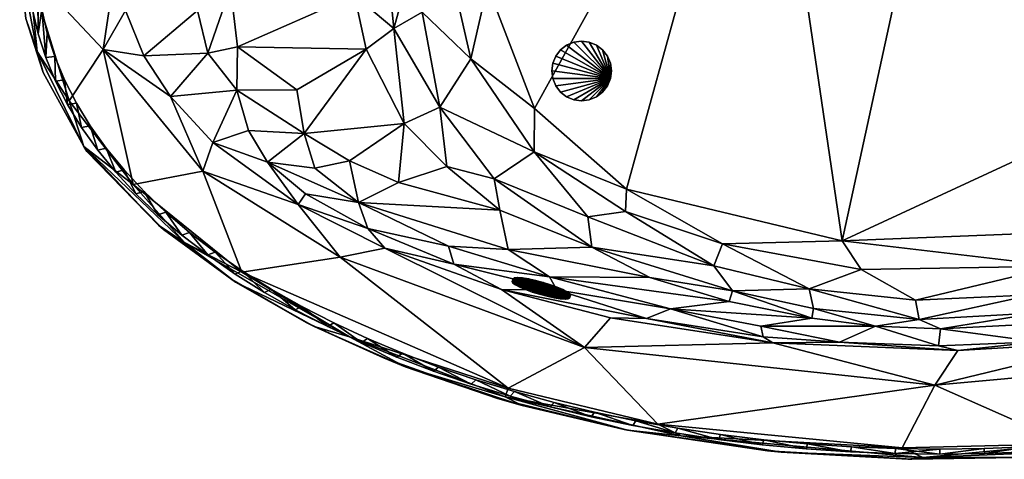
# Model space of a CAD drawing. Header units: inches. Extents: x -36.4 to 36.4, y -19.7 to 19.7.
# Tile 1 of 3: x -36.4 to 2.5, y -19.7 to -2.3. Entities that reach past the tile are written whole.
import ezdxf

# ---------------------------------------------------------------- set-up
doc = ezdxf.new("R2010")
doc.units = ezdxf.units.IN
doc.layers.get('0').update_dxf_attribs({"true_color": 0xc2ced6})

msp = doc.modelspace()

# ---------------------------------------------------------------- meshes
at = {"color": 7, "true_color": 0xf7fdff}
mesh = msp.add_polyface(dxfattribs=at)
corners = [(-3.862, -11.051), (-7.028, 10.441), (0.958, 11.115), (-16.029, -5.815), (-17.887, -0.968), (-16.941, 4.201), (-15.306, 12.477, 8.765), (-10.591, 13.709, 8.367), (-8.773, 13.284, 2.986), (-14.004, 13.5, 13.886), (-12.331, 12.138, 2.966), (-13.409, 8.453), (-18.544, 11.355, 8.894), (-17.452, 12.579, 14.198), (-15.151, 10.992, 3.046), (-20.597, 11.402, 14.066), (-19.082, 9.89, 5.535), (-19.616, 8.122, 3.083), (-16.404, 9.8, 2.036), (-17.615, 6.075, 0.304), (-18.955, 2.662, 0.228), (-21.073, 3.355, 1.427), (-6.54, 11.626, 0.172), (-13.274, 9.445, 0.165), (-8.586, 12.099, 0.795), (-3.73, 13.142, 0.777), (-0.935, 12.241, 0.176), (-20.092, 5.918, 1.654), (-15.969, 8.705, 0.791), (-18.44, 7.87, 1.671), (-5.485, 13.599, 1.745), (-13.099, 10.449, 0.75), (-12.813, 11.43, 1.709), (-8.753, 12.807, 1.738), (-19.306, -0.559, 0.229), (-20.709, 0.548, 0.866), (-18.75, 12.548, 15.592)]
mesh.append_faces([[corners[k] for k in face] for face in [(0, 1, 2), (1, 3, 4), (5, 1, 4), (6, 7, 8), (6, 9, 7), (10, 6, 8), (11, 1, 5), (12, 6, 10), (6, 13, 9), (12, 13, 6), (12, 10, 14), (12, 15, 13), (16, 12, 14), (17, 16, 18), (5, 19, 11), (20, 21, 19), (1, 22, 2), (4, 20, 5), (16, 14, 18), (23, 24, 22), (22, 25, 26), (22, 26, 2), (21, 27, 19), (22, 1, 11), (23, 19, 28), (11, 23, 22), (19, 29, 28), (24, 30, 25), (31, 32, 24), (19, 27, 29), (28, 18, 31), (8, 33, 32), (24, 25, 22), (34, 35, 20), (32, 33, 24), (23, 31, 24), (32, 10, 8), (29, 17, 18), (15, 36, 13), (18, 14, 32), (18, 32, 31), (20, 19, 5), (9, 13, 36), (29, 18, 28), (17, 29, 27), (33, 8, 30), (14, 10, 32), (24, 33, 30), (19, 23, 11), (28, 31, 23)]], dxfattribs={"vtx0": -1, "vtx1": -1, "vtx2": -1, "color": 7})
mesh = msp.add_polyface(dxfattribs=at)
corners = [(0.958, 11.115), (17.707, -1.043), (-3.862, -11.051), (6.13, -10.661), (-0.05, -15.2, 14.472), (0.028, -14.531, 3.037), (3.873, -15.043, 14.124), (2.84, -14.389, 3.015), (7.73, -14.689, 13.924), (9.894, -13.945, 8.851), (5.333, -14.067, 3.035), (-0.206, -16.767, 15.799), (11.077, -15.728, 15.794), (5.045, -19.082, 15.952), (-2.541, -14.425, 3.073), (8.996, -13.263, 2.941), (11.975, -13.992, 13.695), (11.782, -18.22, 15.959), (-1.491, -19.244, 15.951), (4.655, -12.059, 0.176), (6.978, -15.019, 15.592), (-0.967, -13.393, 0.766), (-3.109, -12.185, 0.172), (7.286, -19.287, 15.596), (12.094, -18.582, 15.52), (7.896, -19.204, 13.588), (0.703, -15.389, 15.59), (3.338, -19.614, 13.588), (11.558, -10.22, 0.194), (7.649, -12.385, 0.788), (-1.116, -19.693, 13.588), (3.038, -19.626, 15.448), (-1.27, -19.685, 15.487), (10.859, -14.48, 15.591), (13.526, -11.149, 1.635), (8.262, -12.996, 1.733), (12.579, -8.909), (-0.817, -14.165, 1.713), (3.897, -13.905, 1.727), (12.706, -10.716, 0.782), (3.65, -13.193, 0.788), (-0.673, -19.618, 15.787)]
mesh.append_faces([[corners[k] for k in face] for face in [(30, 31, 27), (23, 27, 31), (17, 23, 13), (31, 41, 23)]], dxfattribs={"vtx0": -1, "vtx1": -1, "color": 7})
mesh.append_faces([[corners[k] for k in face] for face in [(0, 1, 2), (3, 2, 1), (4, 5, 6), (7, 8, 6), (9, 8, 10), (11, 12, 13), (7, 6, 5), (14, 5, 4), (7, 10, 8), (10, 15, 9), (16, 8, 9), (13, 18, 11), (3, 19, 2), (12, 11, 20), (21, 22, 19), (22, 2, 19), (28, 29, 19), (32, 31, 30), (34, 15, 35), (36, 28, 19), (20, 8, 16), (5, 37, 38), (19, 3, 36), (39, 35, 29), (8, 20, 6), (35, 10, 38), (19, 40, 21), (37, 21, 40), (38, 37, 40), (35, 38, 29), (29, 38, 40), (15, 10, 35), (6, 26, 4), (29, 40, 19), (38, 7, 5), (13, 23, 41), (10, 7, 38), (18, 13, 41), (31, 32, 41)]], dxfattribs={"vtx0": -1, "vtx1": -1, "vtx2": -1, "color": 7})
mesh.append_faces([[corners[k] for k in face] for face in [(23, 25, 27), (16, 33, 20)]], dxfattribs={"vtx0": -1, "vtx2": -1, "color": 7})
mesh.append_faces([[corners[k] for k in face] for face in [(17, 13, 12), (23, 24, 25), (20, 26, 6), (26, 20, 11), (20, 33, 12)]], dxfattribs={"vtx1": -1, "vtx2": -1, "color": 7})
mesh = msp.add_polyface(dxfattribs=at)
corners = [(-3.862, -11.051), (-12.394, -9.011), (-7.028, 10.441), (-16.029, -5.815), (-22.992, -9.543, 9.813), (-17.399, -9.846, 3.179), (-17.078, -11.401, 6.732), (-10.661, -13.744, 8.309), (-15.441, -12.476, 8.709), (-8.339, -13.456, 3.071), (-11.474, -12.5, 3.05), (-19.229, -11.976, 13.984), (-19.439, -11.259, 10.121), (-15.144, -12.992, 12.069), (-13.768, -11.299, 2), (-17.339, -12.976, 15.581), (-8.595, -11.165, 0.189), (-19.772, -5.767, 1.28), (-18.551, -3.85, 0.228), (-16.043, -7.539, 0.213), (-21.415, -8.752, 6.163), (-19.499, -8.11, 2.902), (-23.717, -11.704, 15.783), (-21.951, -11.342, 15.59), (-14.062, -15.271, 15.796), (-13.928, -10.106, 0.752), (-8.935, -12.047, 0.797), (-17.887, -0.968), (-17.629, -8.598, 1.587), (-8.2, -13.031, 1.757), (-5.172, -12.948, 0.79), (-3.109, -12.185, 0.172), (-20.48, -2.004, 0.862), (-21.194, -6.413, 3.055), (-19.306, -0.559, 0.229), (-12.43, -9.893, 0.204), (-0.967, -13.393, 0.766), (-18.955, 2.662, 0.228), (-5.004, -13.728, 1.759), (-20.709, 0.548, 0.866)]
mesh.append_faces([[corners[k] for k in face] for face in [(23, 11, 15)]], dxfattribs={"vtx0": -1, "vtx1": -1, "color": 7})
mesh.append_faces([[corners[k] for k in face] for face in [(0, 1, 2), (2, 1, 3), (4, 5, 6), (7, 8, 9), (9, 8, 10), (8, 6, 10), (11, 12, 8), (13, 8, 7), (6, 14, 10), (6, 5, 14), (11, 8, 13), (12, 4, 6), (8, 12, 6), (15, 11, 13), (16, 1, 0), (17, 18, 19), (20, 21, 5), (22, 23, 24), (14, 25, 26), (18, 27, 3), (17, 19, 28), (5, 28, 14), (28, 19, 25), (10, 14, 29), (14, 26, 29), (30, 16, 31), (28, 25, 14), (17, 32, 18), (21, 17, 28), (19, 3, 1), (16, 0, 31), (33, 17, 21), (32, 34, 18), (25, 35, 26), (25, 19, 35), (36, 30, 31), (29, 26, 30), (27, 34, 37), (5, 21, 28), (9, 10, 29), (26, 35, 16), (18, 3, 19), (34, 27, 18), (26, 16, 30), (38, 29, 30), (32, 39, 34), (35, 1, 16), (19, 1, 35)]], dxfattribs={"vtx0": -1, "vtx1": -1, "vtx2": -1, "color": 7})
mesh.append_faces([[corners[k] for k in face] for face in [(23, 15, 24)]], dxfattribs={"vtx1": -1, "vtx2": -1, "color": 7})
mesh = msp.add_polyface(dxfattribs=at)
corners = [(-28.057, -1.031, 11.452), (-28.025, 1.709, 11.549), (-23.161, 0.933, 3.163), (-25.145, -6.803, 9.191), (-22.69, -3.472, 3.223), (-21.194, -6.413, 3.055), (-23.156, -1.342, 3.23), (-27.773, -3.374, 11.635), (-25.431, -5.082, 8.505), (-36.035, -0.354, 15.952), (-32.556, 0.154, 15.662), (-33.092, -3.48, 15.787), (-34.434, -5.519, 15.949), (-31.902, -8.819, 15.942), (-30.429, -5.35, 15.591), (-27.807, -5.094, 12.678), (-28.76, -7.165, 15.589), (-21.598, -2.661, 1.648), (-19.772, -5.767, 1.28), (-27.339, -6.685, 13.338), (-29.367, -1.941, 13.152), (-32.204, -1.937, 15.591), (-29.438, -0.039, 13.032), (-21.92, 0.693, 1.662), (-32.194, 1.859, 15.587), (-31.487, -3.736, 15.591), (-28.946, -3.626, 13.229), (-35.465, -4.393, 13.588), (-35.465, -4.393, 15.456), (-33.859, -7.322, 15.627), (-29.156, -8.291, 15.783), (-20.48, -2.004, 0.862), (-20.709, 0.548, 0.866), (-36.393, -0.023, 13.588), (-36.385, 0.044, 15.641), (-36.15, -2.256, 15.487), (-36.15, 2.217, 15.505), (-36.148, -2.256, 13.588), (-29.287, 1.811, 13.051), (-35.704, -3.57, 15.811)]
mesh.append_faces([[corners[k] for k in face] for face in [(14, 15, 16), (21, 20, 25), (25, 26, 14), (9, 12, 39)]], dxfattribs={"vtx0": -1, "vtx1": -1, "color": 7})
mesh.append_faces([[corners[k] for k in face] for face in [(0, 1, 2), (3, 4, 5), (0, 6, 7), (0, 2, 6), (7, 6, 4), (7, 4, 8), (9, 10, 11), (9, 11, 12), (8, 4, 3), (12, 11, 13), (15, 8, 3), (15, 7, 8), (17, 18, 5), (3, 19, 15), (20, 21, 10), (10, 22, 20), (6, 23, 17), (24, 22, 10), (4, 17, 5), (14, 26, 15), (27, 28, 29), (25, 20, 26), (11, 14, 30), (17, 31, 18), (32, 17, 23), (26, 0, 7), (6, 2, 23), (6, 17, 4), (37, 35, 28), (22, 0, 20), (22, 38, 0), (20, 0, 26), (32, 31, 17), (26, 7, 15), (10, 21, 11), (29, 39, 12), (29, 28, 39)]], dxfattribs={"vtx0": -1, "vtx1": -1, "vtx2": -1, "color": 7})
mesh.append_faces([[corners[k] for k in face] for face in [(33, 34, 35), (33, 36, 34), (35, 37, 33), (28, 27, 37), (34, 9, 39), (28, 35, 39)]], dxfattribs={"vtx0": -1, "vtx2": -1, "color": 7})
mesh.append_faces([[corners[k] for k in face] for face in [(35, 34, 39)]], dxfattribs={"vtx1": -1, "color": 7})
mesh.append_faces([[corners[k] for k in face] for face in [(21, 25, 11), (25, 14, 11)]], dxfattribs={"vtx1": -1, "vtx2": -1, "color": 7})
mesh = msp.add_polyface(dxfattribs=at)
corners = [(-36.01, 0.953, 14.173), (-36.053, -0.003, 14.173), (-36.01, -0.959, 14.173), (-35.88, 1.907, 14.173), (-35.88, -1.913, 14.173), (-35.689, -0.003, 14.173), (-35.663, -2.862, 14.173), (-35.646, -0.95, 14.173), (-35.517, -1.894, 14.173), (-35.36, -3.805, 14.173), (-35.303, -2.834, 14.173), (-35.003, -3.766, 14.173), (-34.973, -4.738, 14.173), (-34.619, -4.69, 14.173), (-34.501, -5.66, 14.173), (-34.152, -5.603, 14.173), (-33.946, -6.568, 14.173), (-33.603, -6.502, 14.173), (-33.309, -7.461, 14.173), (-32.972, -7.385, 14.173), (-32.972, -7.385), (-33.603, -6.502), (-34.152, -5.603), (-34.619, -4.69), (-35.003, -3.766), (-35.303, -2.834), (-35.517, -1.894), (-35.646, -0.95), (-35.689, -0.003), (-36.053, -0.003), (-36.01, -0.959), (-35.88, -1.913), (-35.663, -2.862), (-35.36, -3.805), (-34.973, -4.738), (-34.501, -5.66), (-33.946, -6.568), (-33.309, -7.461), (-36.01, 0.953)]
mesh.append_faces([[corners[k] for k in face] for face in [(3, 2, 4), (5, 4, 6), (8, 6, 9), (11, 9, 12), (13, 12, 14), (15, 14, 16), (17, 16, 18), (32, 28, 27), (32, 27, 26), (33, 26, 25), (33, 25, 24), (34, 24, 23), (35, 23, 22), (36, 22, 21), (37, 21, 20)]], dxfattribs={"vtx0": -1, "vtx2": -1, "color": 7})
mesh.append_faces([[corners[k] for k in face] for face in [(7, 5, 6), (8, 7, 6), (10, 8, 9), (11, 10, 9), (13, 11, 12), (15, 13, 14), (17, 15, 16), (19, 17, 18), (20, 21, 17), (17, 19, 20), (21, 22, 15), (15, 17, 21), (22, 23, 13), (13, 15, 22), (23, 24, 11), (11, 13, 23), (24, 25, 10), (10, 11, 24), (25, 26, 8), (8, 10, 25), (26, 27, 7), (7, 8, 26), (27, 28, 5), (5, 7, 27), (29, 30, 2), (2, 1, 29), (30, 31, 4), (4, 2, 30), (31, 32, 6), (6, 4, 31), (32, 33, 9), (9, 6, 32), (33, 34, 12), (12, 9, 33), (34, 35, 14), (14, 12, 34), (35, 36, 16), (16, 14, 35), (36, 37, 18), (18, 16, 36), (31, 30, 38), (32, 31, 28), (33, 32, 26), (34, 33, 24), (35, 34, 23), (36, 35, 22), (37, 36, 21)]], dxfattribs={"vtx1": -1, "vtx2": -1, "color": 7})
mesh.append_faces([[corners[k] for k in face] for face in [(0, 1, 2), (30, 29, 38)]], dxfattribs={"vtx2": -1, "color": 7})
mesh = msp.add_polyface(dxfattribs=at)
corners = [(-27.604, -12.291, 15.933), (-23.717, -11.704, 15.783), (-17.069, -16.882, 15.937), (-22.63, -10.563, 14.217), (-22.992, -9.543, 9.813), (-19.439, -11.259, 10.121), (-29.156, -8.291, 15.783), (-33.092, -3.48, 15.787), (-31.902, -8.819, 15.942), (-19.229, -11.976, 13.984), (-21.415, -8.752, 6.163), (-17.399, -9.846, 3.179), (-25.089, -9.189, 14.298), (-25.145, -6.803, 9.191), (-21.194, -6.413, 3.055), (-23.353, -7.885, 7.565), (-26.591, -7.945, 14.049), (-19.499, -8.11, 2.902), (-33.735, -7.515, 13.594), (-33.859, -7.322, 15.627), (-30.909, -10.429, 15.479), (-24.725, -8.181, 10.182), (-30.707, -10.606, 13.591), (-27.339, -6.685, 13.338), (-23.352, -14.846, 15.917), (-24.741, -14.441, 15.471), (-21.143, -16.039, 15.454), (-22.011, -15.677, 13.588), (-35.465, -4.393, 13.588), (-27.858, -12.689, 15.516), (-28.76, -7.165, 15.589), (-25.374, -9.622, 15.592), (-25.039, -14.291, 13.589), (-28.003, -12.586, 13.588), (-21.951, -11.342, 15.59), (-27.807, -5.094, 12.678), (-29.881, -11.118, 15.81), (-17.194, -17.228, 15.824), (-34.434, -5.519, 15.949), (-30.429, -5.35, 15.591)]
mesh.append_faces([[corners[k] for k in face] for face in [(0, 2, 24), (30, 16, 31), (33, 29, 32), (32, 25, 27), (31, 3, 34), (37, 26, 24), (29, 20, 36)]], dxfattribs={"vtx0": -1, "vtx1": -1, "color": 7})
mesh.append_faces([[corners[k] for k in face] for face in [(0, 1, 2), (3, 4, 5), (0, 6, 1), (7, 6, 8), (5, 9, 3), (10, 11, 4), (12, 4, 3), (8, 6, 0), (13, 14, 15), (15, 14, 10), (4, 12, 16), (10, 14, 17), (18, 19, 20), (4, 16, 21), (23, 13, 16), (25, 26, 27), (22, 20, 29), (4, 15, 10), (16, 13, 21), (4, 21, 15), (6, 31, 1), (34, 3, 9), (13, 15, 21), (30, 35, 23), (23, 16, 30), (12, 3, 31), (38, 8, 19), (8, 0, 36), (31, 16, 12), (20, 19, 36), (19, 8, 36), (26, 25, 24)]], dxfattribs={"vtx0": -1, "vtx1": -1, "vtx2": -1, "color": 7})
mesh.append_faces([[corners[k] for k in face] for face in [(20, 22, 18), (19, 18, 28), (32, 29, 25), (29, 33, 22), (36, 0, 24)]], dxfattribs={"vtx0": -1, "vtx2": -1, "color": 7})
mesh.append_faces([[corners[k] for k in face] for face in [(30, 31, 6), (31, 34, 1), (29, 36, 24), (39, 30, 6), (25, 29, 24)]], dxfattribs={"vtx1": -1, "vtx2": -1, "color": 7})
at = {"color": 9, "true_color": 0xc8c8c8}
mesh = msp.add_polyface(dxfattribs=at)
corners = [(-16.916, -12.664, 12.974), (-16.89, -12.721, 13.276), (-16.883, -12.551, 12.992), (-16.864, -12.629, 12.672), (-16.858, -12.608, 13.294), (-16.832, -12.517, 12.69), (-16.789, -12.796, 13.557), (-16.757, -12.684, 13.575), (-16.738, -12.618, 12.39), (-16.706, -12.506, 12.409), (-16.619, -12.884, 13.799), (-16.587, -12.772, 13.817), (-16.547, -12.633, 12.149), (-16.515, -12.521, 12.167), (-16.392, -12.98, 13.984), (-16.36, -12.868, 14.002), (-16.304, -12.673, 11.963), (-16.272, -12.56, 11.982), (-16.123, -13.076, 14.1), (-16.091, -12.964, 14.119), (-16.025, -12.733, 11.847), (-15.993, -12.621, 11.865), (-15.831, -13.167, 14.14), (-15.799, -13.055, 14.159), (-15.729, -12.811, 11.807), (-15.697, -12.699, 11.826), (-15.536, -13.245, 14.1), (-15.503, -13.133, 14.119), (-15.437, -12.902, 11.847), (-15.405, -12.79, 11.865), (-15.354, -4.334), (-15.354, -4.334, 0.118), (-15.314, -4.639), (-15.314, -4.639, 0.118), (-15.314, -4.028), (-15.314, -4.028, 0.118), (-15.257, -13.306, 13.984), (-15.224, -13.194, 14.002), (-15.196, -4.924), (-15.196, -4.924, 0.118), (-15.196, -3.743), (-15.196, -3.743, 0.118), (-15.168, -12.998, 11.963), (-15.136, -12.886, 11.982), (-15.013, -13.345, 13.799), (-15.008, -5.169), (-15.008, -5.169, 0.118), (-15.008, -3.498), (-15.008, -3.498, 0.118), (-14.981, -13.233, 13.817), (-14.941, -13.094, 12.149), (-14.909, -12.982, 12.167), (-14.822, -13.36, 13.557), (-14.79, -13.248, 13.575), (-14.771, -13.182, 12.39), (-14.764, -5.357), (-14.764, -5.357, 0.118), (-14.764, -3.311), (-14.764, -3.311, 0.118), (-14.739, -13.07, 12.409), (-14.697, -13.35, 13.276), (-14.67, -13.258, 12.672), (-14.665, -13.237, 13.294), (-14.645, -13.315, 12.974), (-14.638, -13.145, 12.69), (-14.613, -13.203, 12.992), (-14.479, -5.475), (-14.479, -5.475, 0.118), (-14.479, -3.193), (-14.479, -3.193, 0.118), (-14.173, -5.515), (-14.173, -5.515, 0.118), (-14.173, -3.153), (-14.173, -3.153, 0.118), (-13.868, -5.475), (-13.868, -5.475, 0.118), (-13.868, -3.193), (-13.868, -3.193, 0.118), (-13.583, -5.357), (-13.583, -5.357, 0.118), (-13.583, -3.311), (-13.583, -3.311, 0.118), (-13.338, -5.169), (-13.338, -5.169, 0.118), (-13.338, -3.498), (-13.338, -3.498, 0.118), (-13.15, -4.924), (-13.15, -4.924, 0.118), (-13.15, -3.743), (-13.15, -3.743, 0.118), (-13.032, -4.639), (-13.032, -4.639, 0.118), (-13.032, -4.028), (-13.032, -4.028, 0.118), (-12.992, -4.334), (-12.992, -4.334, 0.118)]
mesh.append_faces([[corners[k] for k in face] for face in [(90, 92, 94), (61, 50, 54), (64, 62, 65), (91, 83, 87)]], dxfattribs={"vtx0": -1, "color": 9})
mesh.append_faces([[corners[k] for k in face] for face in [(90, 82, 78), (90, 78, 74), (90, 74, 70), (90, 70, 66), (90, 66, 55), (90, 55, 45), (90, 45, 38), (90, 38, 32), (90, 32, 30), (90, 30, 34), (90, 34, 40), (90, 40, 47), (90, 47, 57), (90, 57, 68), (90, 68, 72), (90, 72, 76), (90, 76, 80), (90, 80, 84), (90, 84, 88), (90, 88, 92), (61, 60, 52), (61, 52, 44), (61, 44, 36), (61, 36, 26), (61, 26, 22), (61, 22, 18), (61, 18, 14), (61, 14, 10), (61, 10, 6), (61, 6, 1), (61, 1, 0), (61, 0, 3), (61, 3, 8), (61, 8, 12), (61, 12, 16), (61, 16, 20), (61, 20, 24), (61, 24, 28), (61, 28, 42), (61, 42, 50), (64, 51, 43), (64, 43, 29), (64, 29, 25), (64, 25, 21), (64, 21, 17), (64, 17, 13), (64, 13, 9), (64, 9, 5), (64, 5, 2), (64, 2, 4), (64, 4, 7), (64, 7, 11), (64, 11, 15), (64, 15, 19), (64, 19, 23), (64, 23, 27), (64, 27, 37), (64, 37, 49), (64, 49, 53), (64, 53, 62), (91, 93, 89), (91, 89, 85), (91, 85, 81), (91, 81, 77), (91, 77, 73), (91, 73, 69), (91, 69, 58), (91, 58, 48), (91, 48, 41), (91, 41, 35), (91, 35, 31), (91, 31, 33), (91, 33, 39), (91, 39, 46), (91, 46, 56), (91, 56, 67), (91, 67, 71), (91, 71, 75), (91, 75, 79), (91, 79, 83)]], dxfattribs={"vtx0": -1, "vtx2": -1, "color": 9})
mesh.append_faces([[corners[k] for k in face] for face in [(64, 65, 63), (63, 61, 64), (65, 62, 60), (60, 63, 65), (62, 53, 52), (52, 60, 62), (53, 49, 44), (44, 52, 53), (49, 37, 36), (36, 44, 49), (37, 27, 26), (26, 36, 37), (27, 23, 22), (22, 26, 27), (23, 19, 18), (18, 22, 23), (19, 15, 14), (14, 18, 19), (15, 11, 10), (10, 14, 15), (11, 7, 6), (6, 10, 11), (7, 4, 1), (1, 6, 7), (4, 2, 0), (0, 1, 4), (2, 5, 3), (3, 0, 2), (5, 9, 8), (8, 3, 5), (9, 13, 12), (12, 8, 9), (13, 17, 16), (16, 12, 13), (17, 21, 20), (20, 16, 17), (21, 25, 24), (24, 20, 21), (25, 29, 28), (28, 24, 25), (29, 43, 42), (42, 28, 29), (43, 51, 50), (50, 42, 43), (51, 59, 54), (54, 50, 51), (59, 64, 61), (61, 54, 59), (90, 94, 95), (95, 91, 90), (94, 92, 93), (93, 95, 94), (92, 88, 89), (89, 93, 92), (88, 84, 85), (85, 89, 88), (84, 80, 81), (81, 85, 84), (80, 76, 77), (77, 81, 80), (76, 72, 73), (73, 77, 76), (72, 68, 69), (69, 73, 72), (68, 57, 58), (58, 69, 68), (57, 47, 48), (48, 58, 57), (47, 40, 41), (41, 48, 47), (40, 34, 35), (35, 41, 40), (34, 30, 31), (31, 35, 34), (30, 32, 33), (33, 31, 30), (32, 38, 39), (39, 33, 32), (38, 45, 46), (46, 39, 38), (45, 55, 56), (56, 46, 45), (55, 66, 67), (67, 56, 55), (66, 70, 71), (71, 67, 66), (70, 74, 75), (75, 71, 70), (74, 78, 79), (79, 75, 74), (78, 82, 83), (83, 79, 78), (82, 86, 87), (87, 83, 82), (86, 90, 91), (91, 87, 86)]], dxfattribs={"vtx1": -1, "vtx2": -1, "color": 9})
mesh.append_faces([[corners[k] for k in face] for face in [(90, 86, 82), (61, 63, 60), (64, 59, 51), (91, 95, 93)]], dxfattribs={"vtx2": -1, "color": 9})
at = {"color": 7, "true_color": 0xf7fdff}
mesh = msp.add_polyface(dxfattribs=at)
corners = [(-32.972, -7.385, 14.173), (-33.309, -7.461, 14.173), (-32.592, -8.335, 14.173), (-32.262, -8.251, 14.173), (-31.796, -9.19, 14.173), (-31.475, -9.097, 14.173), (-30.924, -10.022, 14.173), (-30.611, -9.921, 14.173), (-29.977, -10.83, 14.173), (-29.674, -10.721, 14.173), (-28.958, -11.612, 14.173), (-28.666, -11.495, 14.173), (-27.869, -12.366, 14.173), (-27.588, -12.241, 14.173), (-26.714, -13.09, 14.173), (-26.444, -12.958, 14.173), (-25.493, -13.783, 14.173), (-25.236, -13.644, 14.173), (-25.236, -13.644), (-26.444, -12.958), (-27.588, -12.241), (-28.666, -11.495), (-29.674, -10.721), (-30.611, -9.921), (-31.475, -9.097), (-32.262, -8.251), (-32.972, -7.385), (-33.309, -7.461), (-32.592, -8.335), (-31.796, -9.19), (-30.924, -10.022), (-29.977, -10.83), (-28.958, -11.612), (-27.869, -12.366), (-26.714, -13.09), (-25.493, -13.783)]
mesh.append_faces([[corners[k] for k in face] for face in [(0, 1, 2), (3, 2, 4), (5, 4, 6), (7, 6, 8), (9, 8, 10), (11, 10, 12), (13, 12, 14), (15, 14, 16), (28, 26, 25), (29, 25, 24), (30, 24, 23), (31, 23, 22), (32, 22, 21), (33, 21, 20), (34, 20, 19), (35, 19, 18)]], dxfattribs={"vtx0": -1, "vtx2": -1, "color": 7})
mesh.append_faces([[corners[k] for k in face] for face in [(3, 0, 2), (5, 3, 4), (7, 5, 6), (9, 7, 8), (11, 9, 10), (13, 11, 12), (15, 13, 14), (17, 15, 16), (18, 19, 15), (15, 17, 18), (19, 20, 13), (13, 15, 19), (20, 21, 11), (11, 13, 20), (21, 22, 9), (9, 11, 21), (22, 23, 7), (7, 9, 22), (23, 24, 5), (5, 7, 23), (24, 25, 3), (3, 5, 24), (25, 26, 0), (0, 3, 25), (27, 28, 2), (2, 1, 27), (28, 29, 4), (4, 2, 28), (29, 30, 6), (6, 4, 29), (30, 31, 8), (8, 6, 30), (31, 32, 10), (10, 8, 31), (32, 33, 12), (12, 10, 32), (33, 34, 14), (14, 12, 33), (34, 35, 16), (16, 14, 34), (28, 27, 26), (29, 28, 25), (30, 29, 24), (31, 30, 23), (32, 31, 22), (33, 32, 21), (34, 33, 20), (35, 34, 19)]], dxfattribs={"vtx1": -1, "vtx2": -1, "color": 7})
mesh = msp.add_polyface(dxfattribs=at)
corners = [(-3.975, -15.059, 14.404), (-2.541, -14.425, 3.073), (-0.05, -15.2, 14.472), (-7.081, -14.429, 9.674), (-11.157, -18.299, 15.946), (-14.062, -15.271, 15.796), (-0.206, -16.767, 15.799), (-10.661, -13.744, 8.309), (-5.072, -14.106, 3.003), (-11.602, -14.118, 13.93), (-6.989, -14.846, 14.582), (-17.069, -16.882, 15.937), (-23.717, -11.704, 15.783), (-1.491, -19.244, 15.951), (-15.144, -12.992, 12.069), (-8.339, -13.456, 3.071), (-17.339, -12.976, 15.581), (-6.607, -15.09, 15.596), (-12.351, -18.543, 15.457), (-6.276, -19.405, 15.534), (-6.819, -19.354, 13.589), (-1.116, -19.693, 13.588), (-13.022, -14.094, 15.592), (-12.486, -18.515, 13.589), (0.703, -15.389, 15.59), (-17.5, -17.291, 13.588), (-16.52, -17.559, 15.459), (-1.27, -19.685, 15.487), (-21.143, -16.039, 15.454), (-22.011, -15.677, 13.588), (-5.004, -13.728, 1.759), (-0.817, -14.165, 1.713), (-5.172, -12.948, 0.79), (-0.967, -13.393, 0.766), (-8.2, -13.031, 1.757), (-10.236, -18.759, 15.856), (-0.673, -19.618, 15.787), (0.028, -14.531, 3.037), (-17.194, -17.228, 15.824), (-23.352, -14.846, 15.917)]
mesh.append_faces([[corners[k] for k in face] for face in [(20, 19, 21), (22, 9, 17), (23, 18, 20), (25, 26, 23), (29, 28, 25), (17, 0, 24), (19, 18, 35), (38, 4, 35)]], dxfattribs={"vtx0": -1, "vtx1": -1, "color": 7})
mesh.append_faces([[corners[k] for k in face] for face in [(0, 1, 2), (0, 3, 1), (4, 5, 6), (3, 7, 8), (9, 7, 10), (11, 12, 5), (6, 13, 4), (9, 14, 7), (7, 3, 10), (7, 15, 8), (3, 8, 1), (9, 16, 14), (10, 3, 0), (6, 5, 17), (11, 5, 4), (18, 19, 20), (27, 21, 19), (28, 26, 25), (26, 18, 23), (1, 30, 31), (30, 32, 31), (32, 33, 31), (15, 34, 8), (17, 9, 10), (24, 0, 2), (34, 30, 8), (4, 13, 35), (1, 31, 37), (8, 30, 1), (35, 13, 36), (10, 0, 17), (11, 4, 38), (26, 28, 38), (18, 26, 38), (36, 27, 19)]], dxfattribs={"vtx0": -1, "vtx1": -1, "vtx2": -1, "color": 7})
mesh.append_faces([[corners[k] for k in face] for face in [(9, 22, 16), (18, 38, 35), (11, 38, 39)]], dxfattribs={"vtx0": -1, "vtx2": -1, "color": 7})
mesh.append_faces([[corners[k] for k in face] for face in [(17, 24, 6), (22, 17, 5), (16, 22, 5), (19, 35, 36)]], dxfattribs={"vtx1": -1, "vtx2": -1, "color": 7})
mesh = msp.add_polyface(dxfattribs=at)
corners = [(-25.236, -13.644, 14.173), (-25.493, -13.783, 14.173), (-24.212, -14.443, 14.173), (-23.967, -14.297, 14.173), (-22.872, -15.068, 14.173), (-22.641, -14.915, 14.173), (-21.477, -15.656, 14.173), (-21.26, -15.498, 14.173), (-20.03, -16.207, 14.173), (-19.828, -16.043, 14.173), (-18.535, -16.719, 14.173), (-18.348, -16.55, 14.173), (-16.995, -17.19, 14.173), (-16.824, -17.016, 14.173), (-15.415, -17.62, 14.173), (-15.259, -17.442, 14.173), (-13.797, -18.008, 14.173), (-13.658, -17.826, 14.173), (-13.658, -17.826), (-15.259, -17.442), (-16.824, -17.016), (-18.348, -16.55), (-19.828, -16.043), (-21.26, -15.498), (-22.641, -14.915), (-23.967, -14.297), (-25.236, -13.644), (-25.493, -13.783), (-24.212, -14.443), (-22.872, -15.068), (-21.477, -15.656), (-20.03, -16.207), (-18.535, -16.719), (-16.995, -17.19), (-15.415, -17.62), (-13.797, -18.008)]
mesh.append_faces([[corners[k] for k in face] for face in [(0, 1, 2), (3, 2, 4), (5, 4, 6), (7, 6, 8), (9, 8, 10), (11, 10, 12), (13, 12, 14), (15, 14, 16), (28, 26, 25), (29, 25, 24), (30, 24, 23), (31, 23, 22), (32, 22, 21), (33, 21, 20), (34, 20, 19), (35, 19, 18)]], dxfattribs={"vtx0": -1, "vtx2": -1, "color": 7})
mesh.append_faces([[corners[k] for k in face] for face in [(3, 0, 2), (5, 3, 4), (7, 5, 6), (9, 7, 8), (11, 9, 10), (13, 11, 12), (15, 13, 14), (17, 15, 16), (18, 19, 15), (15, 17, 18), (19, 20, 13), (13, 15, 19), (20, 21, 11), (11, 13, 20), (21, 22, 9), (9, 11, 21), (22, 23, 7), (7, 9, 22), (23, 24, 5), (5, 7, 23), (24, 25, 3), (3, 5, 24), (25, 26, 0), (0, 3, 25), (27, 28, 2), (2, 1, 27), (28, 29, 4), (4, 2, 28), (29, 30, 6), (6, 4, 29), (30, 31, 8), (8, 6, 30), (31, 32, 10), (10, 8, 31), (32, 33, 12), (12, 10, 32), (33, 34, 14), (14, 12, 33), (34, 35, 16), (16, 14, 34), (28, 27, 26), (29, 28, 25), (30, 29, 24), (31, 30, 23), (32, 31, 22), (33, 32, 21), (34, 33, 20), (35, 34, 19)]], dxfattribs={"vtx1": -1, "vtx2": -1, "color": 7})
mesh = msp.add_polyface(dxfattribs=at)
corners = [(-13.658, -17.826, 14.173), (-13.797, -18.008, 14.173), (-12.146, -18.352, 14.173), (-12.023, -18.167, 14.173), (-10.466, -18.652, 14.173), (-10.36, -18.464, 14.173), (-8.76, -18.907, 14.173), (-8.672, -18.716, 14.173), (-7.034, -19.117, 14.173), (-6.963, -18.924, 14.173), (-5.29, -19.28, 14.173), (-5.237, -19.085, 14.173), (-3.534, -19.397, 14.173), (-3.498, -19.201, 14.173), (-1.769, -19.468, 14.173), (-1.751, -19.271, 14.173), (0, -19.294, 14.173), (0, -19.491, 14.173), (0, -19.294), (-1.751, -19.271), (-3.498, -19.201), (-5.237, -19.085), (-6.963, -18.924), (-8.672, -18.716), (-10.36, -18.464), (-12.023, -18.167), (-13.658, -17.826), (-13.797, -18.008), (-12.146, -18.352), (-10.466, -18.652), (-8.76, -18.907), (-7.034, -19.117), (-5.29, -19.28), (-3.534, -19.397), (-1.769, -19.468), (0, -19.491)]
mesh.append_faces([[corners[k] for k in face] for face in [(0, 1, 2), (3, 2, 4), (5, 4, 6), (7, 6, 8), (9, 8, 10), (11, 10, 12), (13, 12, 14), (16, 14, 17), (28, 26, 25), (29, 25, 24), (30, 24, 23), (31, 23, 22), (32, 22, 21), (33, 21, 20), (34, 20, 19), (35, 19, 18)]], dxfattribs={"vtx0": -1, "vtx2": -1, "color": 7})
mesh.append_faces([[corners[k] for k in face] for face in [(3, 0, 2), (5, 3, 4), (7, 5, 6), (9, 7, 8), (11, 9, 10), (13, 11, 12), (15, 13, 14), (16, 15, 14), (18, 19, 15), (15, 16, 18), (19, 20, 13), (13, 15, 19), (20, 21, 11), (11, 13, 20), (21, 22, 9), (9, 11, 21), (22, 23, 7), (7, 9, 22), (23, 24, 5), (5, 7, 23), (24, 25, 3), (3, 5, 24), (25, 26, 0), (0, 3, 25), (27, 28, 2), (2, 1, 27), (28, 29, 4), (4, 2, 28), (29, 30, 6), (6, 4, 29), (30, 31, 8), (8, 6, 30), (31, 32, 10), (10, 8, 31), (32, 33, 12), (12, 10, 32), (33, 34, 14), (14, 12, 33), (34, 35, 17), (17, 14, 34), (28, 27, 26), (29, 28, 25), (30, 29, 24), (31, 30, 23), (32, 31, 22), (33, 32, 21), (34, 33, 20), (35, 34, 19)]], dxfattribs={"vtx1": -1, "vtx2": -1, "color": 7})
mesh = msp.add_polyface(dxfattribs=at)
corners = [(1.751, -19.271, 14.173), (0, -19.294, 14.173), (0, -19.491, 14.173), (1.769, -19.468, 14.173), (3.498, -19.201, 14.173), (3.534, -19.397, 14.173), (5.237, -19.085, 14.173), (5.29, -19.28, 14.173), (6.963, -18.924, 14.173), (7.034, -19.117, 14.173), (8.672, -18.716, 14.173), (8.76, -18.907, 14.173), (10.36, -18.464, 14.173), (10.466, -18.652, 14.173), (12.023, -18.167, 14.173), (12.146, -18.352, 14.173), (13.658, -17.826, 14.173), (13.797, -18.008, 14.173), (13.658, -17.826), (12.023, -18.167), (10.36, -18.464), (8.672, -18.716), (6.963, -18.924), (5.237, -19.085), (3.498, -19.201), (1.751, -19.271), (0, -19.294), (0, -19.491), (1.769, -19.468), (3.534, -19.397), (5.29, -19.28), (7.034, -19.117), (8.76, -18.907), (10.466, -18.652), (12.146, -18.352), (13.797, -18.008)]
mesh.append_faces([[corners[k] for k in face] for face in [(0, 2, 3), (4, 3, 5), (6, 5, 7), (8, 7, 9), (10, 9, 11), (12, 11, 13), (14, 13, 15), (16, 15, 17), (27, 26, 25), (28, 25, 24), (29, 24, 23), (30, 23, 22), (31, 22, 21), (32, 21, 20), (33, 20, 19), (34, 19, 18)]], dxfattribs={"vtx0": -1, "vtx2": -1, "color": 7})
mesh.append_faces([[corners[k] for k in face] for face in [(0, 1, 2), (4, 0, 3), (6, 4, 5), (8, 6, 7), (10, 8, 9), (12, 10, 11), (14, 12, 13), (16, 14, 15), (18, 19, 14), (14, 16, 18), (19, 20, 12), (12, 14, 19), (20, 21, 10), (10, 12, 20), (21, 22, 8), (8, 10, 21), (22, 23, 6), (6, 8, 22), (23, 24, 4), (4, 6, 23), (24, 25, 0), (0, 4, 24), (25, 26, 1), (1, 0, 25), (27, 28, 3), (3, 2, 27), (28, 29, 5), (5, 3, 28), (29, 30, 7), (7, 5, 29), (30, 31, 9), (9, 7, 30), (31, 32, 11), (11, 9, 31), (32, 33, 13), (13, 11, 32), (33, 34, 15), (15, 13, 33), (34, 35, 17), (17, 15, 34), (28, 27, 25), (29, 28, 24), (30, 29, 23), (31, 30, 22), (32, 31, 21), (33, 32, 20), (34, 33, 19), (35, 34, 18)]], dxfattribs={"vtx1": -1, "vtx2": -1, "color": 7})

doc.saveas('drawing.dxf')
